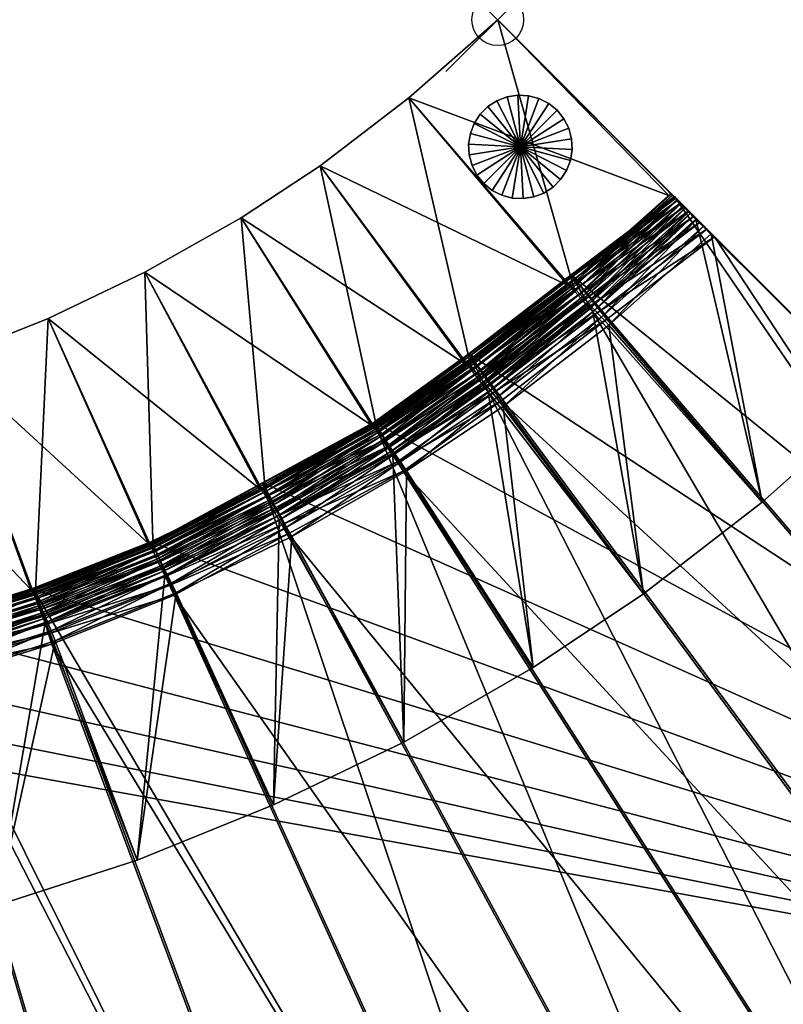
# Model space of a CAD drawing. Header units: inches. Extents: x 0 to 40.9, y -28 to 8.2.
# Tile 3 of 4: x 11.9 to 26.6, y -10.8 to 8.2. Entities that reach past the tile are written whole.
import ezdxf

# ---------------------------------------------------------------- set-up
doc = ezdxf.new("R2010")
doc.units = ezdxf.units.IN
doc.header["$MEASUREMENT"] = 0
doc.header["$PDMODE"] = 35
doc.header["$PDSIZE"] = 1
for name, color, linetype in [('A-FURN-3-NODE', 7, 'Continuous'), ('A-FURN-3-ST', 151, 'Continuous'), ('A-FURN-3-ST-BK', 151, 'Continuous'), ('A-FURN-3-ST-LG', 252, 'Continuous')]:
    doc.layers.add(name, color=color, linetype=linetype)

msp = doc.modelspace()

# ---------------------------------------------------------------- linework, layer by layer
at = {"layer": 'A-FURN-3-NODE'}
msp.add_point((21.084, 8.213, 0), dxfattribs=at)

# ---------------------------------------------------------------- meshes
at = {"layer": 'A-FURN-3-ST'}
mesh = msp.add_polyface(dxfattribs=at)
corners = [(24.492, 4.804, 1.5), (40.878, -11.59, 1.5), (37.688, -14.462, 1.5), (22.502, 3.294, 1.5), (34.412, -17.017, 1.5), (20.524, 1.768, 1.5), (31.245, -19.162, 1.5), (18.699, 0.452, 1.5), (27.671, -21.232, 1.5), (24.492, 4.804, 12.132), (40.878, -11.59, 12.132), (16.545, -0.72, 12.132), (14.419, -1.874, 12.132), (40.878, -11.59, 12.132), (40.847, -11.559, 13.928), (40.87, -11.582, 13.741), (40.878, -11.59, 13.532), (40.753, -11.465, 14.236), (40.808, -11.52, 14.093), (40.598, -11.31, 14.456), (40.683, -11.395, 14.357), (40.38, -11.092, 14.588), (40.497, -11.209, 14.533), (40.1, -10.812, 14.632), (40.248, -10.96, 14.621), (24.873, 4.423, 14.533), (24.492, 4.804, 12.132), (40.878, -11.59, 12.132), (37.688, -14.462, 13.532), (36.938, -13.657, 14.632), (25.27, 4.026, 14.632), (19.26, -0.495, 14.632), (30.618, -18.257, 14.632), (33.722, -16.159, 14.632), (21.15, 0.863, 14.632), (37.68, -14.454, 13.741), (37.658, -14.43, 13.928), (37.62, -14.39, 14.093), (37.568, -14.333, 14.236), (37.5, -14.261, 14.357), (37.081, -13.81, 14.621), (37.208, -13.947, 14.588), (37.321, -14.067, 14.533), (37.418, -14.172, 14.456)]
mesh.append_faces([[corners[k] for k in face] for face in [(26, 16, 27)]], dxfattribs={"vtx0": -1})
mesh.append_faces([[corners[k] for k in face] for face in [(19, 17, 14), (23, 21, 19), (25, 23, 19), (26, 19, 14), (26, 14, 16)]], dxfattribs={"vtx0": -1, "vtx1": -1, "vtx2": -1})
mesh.append_faces([[corners[k] for k in face] for face in [(3, 2, 4), (5, 4, 6), (7, 6, 8), (31, 32, 33), (34, 33, 29)]], dxfattribs={"vtx0": -1, "vtx2": -1})
mesh.append_faces([[corners[k] for k in face] for face in [(7, 5, 6), (11, 12, 13), (34, 31, 33)]], dxfattribs={"vtx1": -1, "vtx2": -1})
mesh.append_faces([[corners[k] for k in face] for face in [(0, 1, 2), (9, 10, 1), (2, 1, 10), (14, 15, 16), (17, 18, 14), (19, 20, 17), (21, 22, 19), (23, 24, 21), (27, 16, 28), (29, 23, 30), (16, 15, 35), (15, 14, 36), (14, 18, 37), (38, 37, 18), (18, 17, 38), (39, 38, 17), (17, 20, 39), (24, 23, 29), (29, 40, 24), (21, 24, 40), (40, 41, 21), (22, 21, 41), (41, 42, 22), (19, 22, 42), (42, 43, 19), (20, 19, 43), (43, 39, 20)]], dxfattribs={"vtx2": -1})
mesh = msp.add_polyface(dxfattribs=at)
corners = [(22.502, 3.294, 1.5), (24.492, 4.804, 1.5), (37.688, -14.462, 1.5), (20.524, 1.768, 1.5), (34.412, -17.017, 1.5), (40.878, -11.59, 1.5), (24.492, 4.804, 12.132), (22.502, 3.294, 12.132), (18.699, 0.452, 12.132), (16.545, -0.72, 12.132), (40.878, -11.59, 12.132), (20.524, 1.768, 12.132), (22.502, 3.294, 12.132), (24.492, 4.804, 12.132), (22.502, 3.294, 12.132), (24.492, 4.804, 12.132), (40.878, -11.59, 12.132), (20.524, 1.768, 12.132), (18.699, 0.452, 12.132), (16.545, -0.72, 12.132), (14.419, -1.874, 12.132), (25.122, 4.174, 14.621), (25.27, 4.026, 14.632), (40.1, -10.812, 14.632), (24.873, 4.423, 14.533), (24.99, 4.306, 14.588), (24.686, 4.61, 14.357), (24.772, 4.524, 14.456), (24.562, 4.734, 14.093), (24.616, 4.68, 14.236), (24.5, 4.796, 13.741), (24.523, 4.773, 13.928), (24.492, 4.804, 13.532), (40.598, -11.31, 14.456), (23.192, 2.437, 14.632), (21.15, 0.863, 14.632), (36.938, -13.657, 14.632), (22.502, 3.294, 13.532), (22.509, 3.285, 13.741), (22.53, 3.259, 13.928), (22.565, 3.217, 14.093), (22.613, 3.157, 14.236), (23.061, 2.599, 14.621), (22.944, 2.745, 14.588), (22.84, 2.874, 14.533), (22.751, 2.985, 14.456), (22.675, 3.079, 14.357)]
mesh.append_faces([[corners[k] for k in face] for face in [(34, 36, 22)]], dxfattribs={"vtx0": -1, "vtx1": -1})
mesh.append_faces([[corners[k] for k in face] for face in [(24, 21, 23), (28, 26, 24), (15, 30, 28), (15, 28, 24), (15, 24, 33)]], dxfattribs={"vtx0": -1, "vtx1": -1, "vtx2": -1})
mesh.append_faces([[corners[k] for k in face] for face in [(13, 12, 10)]], dxfattribs={"vtx1": -1})
mesh.append_faces([[corners[k] for k in face] for face in [(0, 1, 2), (3, 0, 4), (8, 9, 10), (11, 8, 10), (12, 11, 10), (17, 14, 16), (18, 17, 16), (19, 18, 16), (20, 19, 16), (34, 35, 36)]], dxfattribs={"vtx1": -1, "vtx2": -1})
mesh.append_faces([[corners[k] for k in face] for face in [(5, 1, 6), (7, 6, 1), (14, 15, 16), (21, 22, 23), (24, 25, 21), (26, 27, 24), (28, 29, 26), (30, 31, 28), (15, 32, 30), (32, 15, 14), (30, 32, 37), (31, 30, 38), (28, 31, 39), (29, 28, 40), (26, 29, 41), (42, 34, 22), (22, 21, 42), (43, 42, 21), (21, 25, 43), (44, 43, 25), (25, 24, 44), (45, 44, 24), (24, 27, 45), (46, 45, 27), (27, 26, 46)]], dxfattribs={"vtx2": -1})
mesh = msp.add_polyface(dxfattribs=at)
corners = [(24.492, 4.804, 1.5), (22.502, 3.294, 1.5), (22.502, 3.294, 12.132), (20.524, 1.768, 12.132), (20.524, 1.768, 1.5), (18.699, 0.452, 12.132), (18.699, 0.452, 1.5), (22.502, 3.294, 12.132), (22.502, 3.294, 13.532), (24.492, 4.804, 13.532), (20.524, 1.768, 12.132), (20.524, 1.768, 13.532), (18.699, 0.452, 12.132), (18.699, 0.452, 13.532), (22.509, 3.285, 13.741), (24.5, 4.796, 13.741), (22.53, 3.259, 13.928), (24.523, 4.773, 13.928), (22.565, 3.217, 14.093), (24.562, 4.734, 14.093), (22.613, 3.157, 14.236), (24.616, 4.68, 14.236), (22.675, 3.079, 14.357), (24.686, 4.61, 14.357), (20.53, 1.759, 13.741), (20.549, 1.731, 13.928), (20.58, 1.686, 14.093), (20.624, 1.623, 14.236), (20.68, 1.541, 14.357), (18.705, 0.442, 13.741), (18.722, 0.414, 13.928), (18.75, 0.366, 14.093), (18.789, 0.3, 14.236), (20.831, 1.325, 14.533), (20.749, 1.442, 14.456), (18.901, 0.111, 14.456), (18.839, 0.215, 14.357), (21.031, 1.035, 14.621), (21.15, 0.863, 14.632), (23.192, 2.437, 14.632), (23.061, 2.599, 14.621), (20.925, 1.189, 14.588), (22.944, 2.745, 14.588), (22.84, 2.874, 14.533), (22.751, 2.985, 14.456)]
mesh.append_faces([[corners[k] for k in face] for face in [(0, 1, 2), (3, 2, 1), (1, 4, 3), (5, 3, 4), (4, 6, 5), (7, 8, 9), (10, 11, 8), (8, 7, 10), (12, 13, 11), (11, 10, 12), (8, 14, 15), (14, 16, 17), (16, 18, 19), (18, 20, 21), (20, 22, 23), (14, 8, 11), (11, 24, 14), (16, 14, 24), (24, 25, 16), (18, 16, 25), (25, 26, 18), (20, 18, 26), (26, 27, 20), (22, 20, 27), (27, 28, 22), (24, 11, 13), (25, 24, 29), (26, 25, 30), (27, 26, 31), (28, 27, 32), (33, 34, 35), (34, 28, 36), (37, 38, 39), (39, 40, 37), (41, 37, 40), (40, 42, 41), (33, 41, 42), (42, 43, 33), (34, 33, 43), (43, 44, 34), (28, 34, 44), (44, 22, 28)]], dxfattribs={"vtx2": -1})
mesh = msp.add_polyface(dxfattribs=at)
corners = [(16.545, -0.72, 1.5), (18.699, 0.452, 1.5), (27.671, -21.232, 1.5), (14.419, -1.874, 1.5), (24.032, -23.011, 1.5), (16.545, -0.72, 12.132), (18.699, 0.452, 12.132), (7.422, -4.05, 12.132), (4.973, -4.43, 12.132), (40.878, -11.59, 12.132), (9.798, -3.498, 12.132), (12.133, -2.788, 12.132), (14.419, -1.874, 12.132), (12.133, -2.788, 12.132), (14.419, -1.874, 12.132), (40.878, -11.59, 12.132), (9.798, -3.498, 12.132), (7.422, -4.05, 12.132), (4.973, -4.43, 12.132), (18.699, 0.452, 13.532), (18.699, 0.452, 12.132), (16.545, -0.72, 12.132), (17.037, -1.704, 14.632), (14.84, -2.89, 14.632), (27.111, -20.285, 14.632), (19.26, -0.495, 14.632), (30.618, -18.257, 14.632), (18.705, 0.442, 13.741), (20.53, 1.759, 13.741), (18.722, 0.414, 13.928), (20.549, 1.731, 13.928), (18.75, 0.366, 14.093), (20.58, 1.686, 14.093), (18.789, 0.3, 14.236), (20.624, 1.623, 14.236), (18.839, 0.215, 14.357), (20.68, 1.541, 14.357), (16.545, -0.72, 13.532), (16.55, -0.73, 13.741), (16.565, -0.759, 13.928), (16.59, -0.808, 14.093), (16.624, -0.877, 14.236), (16.944, -1.517, 14.621), (19.153, -0.315, 14.621), (16.86, -1.35, 14.588), (19.058, -0.154, 14.588), (16.787, -1.202, 14.533), (18.974, -0.012, 14.533), (16.723, -1.074, 14.456), (18.901, 0.111, 14.456), (16.668, -0.966, 14.357), (21.15, 0.863, 14.632), (21.031, 1.035, 14.621), (20.925, 1.189, 14.588), (20.831, 1.325, 14.533), (20.749, 1.442, 14.456)]
mesh.append_faces([[corners[k] for k in face] for face in [(0, 1, 2), (3, 0, 4), (7, 8, 9), (10, 7, 9), (11, 10, 9), (12, 11, 9), (13, 14, 15), (16, 13, 15), (17, 16, 15), (18, 17, 15), (22, 23, 24), (25, 22, 26)]], dxfattribs={"vtx1": -1, "vtx2": -1})
mesh.append_faces([[corners[k] for k in face] for face in [(5, 6, 1), (19, 20, 21), (19, 27, 28), (27, 29, 30), (29, 31, 32), (31, 33, 34), (33, 35, 36), (27, 19, 37), (29, 27, 38), (31, 29, 39), (33, 31, 40), (35, 33, 41), (42, 22, 25), (25, 43, 42), (44, 42, 43), (43, 45, 44), (46, 44, 45), (45, 47, 46), (48, 46, 47), (47, 49, 48), (49, 35, 50), (43, 25, 51), (51, 52, 43), (45, 43, 52), (52, 53, 45), (47, 45, 53), (53, 54, 47), (49, 47, 54), (35, 49, 55)]], dxfattribs={"vtx2": -1})
mesh = msp.add_polyface(dxfattribs=at)
corners = [(18.699, 0.452, 1.5), (16.545, -0.72, 1.5), (16.545, -0.72, 12.132), (14.419, -1.874, 12.132), (14.419, -1.874, 1.5), (16.545, -0.72, 12.132), (16.545, -0.72, 13.532), (18.699, 0.452, 13.532), (14.419, -1.874, 12.132), (14.419, -1.874, 13.532), (16.55, -0.73, 13.741), (18.705, 0.442, 13.741), (16.565, -0.759, 13.928), (18.722, 0.414, 13.928), (16.59, -0.808, 14.093), (18.75, 0.366, 14.093), (16.624, -0.877, 14.236), (18.789, 0.3, 14.236), (16.668, -0.966, 14.357), (18.839, 0.215, 14.357), (14.423, -1.884, 13.741), (14.436, -1.915, 13.928), (14.457, -1.966, 14.093), (14.487, -2.037, 14.236), (14.524, -2.128, 14.357), (12.133, -2.788, 13.532), (12.136, -2.799, 13.741), (12.147, -2.83, 13.928), (12.164, -2.882, 14.093), (12.188, -2.955, 14.236), (14.84, -2.89, 14.632), (14.76, -2.697, 14.621), (12.414, -3.634, 14.621), (14.689, -2.525, 14.588), (12.355, -3.456, 14.588), (14.625, -2.372, 14.533), (12.303, -3.3, 14.533), (14.571, -2.24, 14.456), (12.258, -3.164, 14.456), (12.22, -3.049, 14.357), (17.037, -1.704, 14.632), (16.944, -1.517, 14.621), (16.86, -1.35, 14.588), (16.787, -1.202, 14.533), (16.723, -1.074, 14.456), (18.901, 0.111, 14.456)]
mesh.append_faces([[corners[k] for k in face] for face in [(0, 1, 2), (3, 2, 1), (1, 4, 3), (5, 6, 7), (8, 9, 6), (6, 5, 8), (6, 10, 11), (10, 12, 13), (12, 14, 15), (14, 16, 17), (16, 18, 19), (10, 6, 9), (9, 20, 10), (12, 10, 20), (20, 21, 12), (14, 12, 21), (21, 22, 14), (16, 14, 22), (22, 23, 16), (18, 16, 23), (23, 24, 18), (20, 9, 25), (21, 20, 26), (22, 21, 27), (23, 22, 28), (24, 23, 29), (30, 31, 32), (31, 33, 34), (33, 35, 36), (35, 37, 38), (37, 24, 39), (31, 30, 40), (40, 41, 31), (33, 31, 41), (41, 42, 33), (35, 33, 42), (42, 43, 35), (37, 35, 43), (43, 44, 37), (24, 37, 44), (44, 18, 24), (18, 44, 45)]], dxfattribs={"vtx2": -1})
mesh = msp.add_polyface(dxfattribs=at)
corners = [(16.545, -0.72, 1.5), (27.671, -21.232, 1.5), (24.032, -23.011, 1.5), (12.133, -2.788, 1.5), (20.244, -24.56, 1.5), (27.671, -21.232, 12.132), (24.032, -23.011, 12.132), (20.244, -24.56, 12.132), (24.032, -23.011, 12.132), (27.671, -21.232, 12.132), (12.347, -26.766, 12.132), (40.878, -11.59, 12.132), (2.519, -4.659, 12.132), (12.347, -26.766, 12.132), (2.519, -4.659, 12.132), (40.878, -11.59, 12.132), (27.671, -21.232, 12.132), (24.032, -23.011, 12.132), (20.244, -24.56, 12.132), (27.671, -21.232, 13.532), (24.032, -23.011, 13.532), (12.481, -3.832, 14.632), (19.823, -23.544, 14.632), (23.54, -22.027, 14.632), (14.84, -2.89, 14.632), (27.111, -20.285, 14.632), (17.037, -1.704, 14.632), (30.618, -18.257, 14.632), (24.027, -23.001, 13.741), (27.666, -21.222, 13.741), (24.013, -22.971, 13.928), (27.649, -21.194, 13.928), (23.988, -22.922, 14.093), (27.621, -21.146, 14.093), (23.954, -22.853, 14.236), (27.582, -21.08, 14.236), (23.909, -22.765, 14.357), (27.531, -20.995, 14.357), (20.139, -24.306, 14.357), (27.217, -20.465, 14.621), (23.634, -22.214, 14.621), (27.313, -20.626, 14.588), (23.718, -22.381, 14.588), (27.397, -20.768, 14.533), (23.791, -22.528, 14.533), (27.469, -20.891, 14.456), (23.855, -22.656, 14.456), (19.903, -23.737, 14.621), (19.975, -23.91, 14.588), (20.038, -24.062, 14.533), (20.093, -24.194, 14.456)]
mesh.append_faces([[corners[k] for k in face] for face in [(10, 9, 11), (12, 10, 11), (13, 14, 15), (16, 13, 15)]], dxfattribs={"vtx0": -1, "vtx1": -1, "vtx2": -1})
mesh.append_faces([[corners[k] for k in face] for face in [(0, 1, 2), (3, 2, 4), (21, 22, 23), (24, 23, 25), (26, 25, 27)]], dxfattribs={"vtx0": -1, "vtx2": -1})
mesh.append_faces([[corners[k] for k in face] for face in [(5, 6, 2), (2, 1, 5), (7, 8, 9), (16, 17, 18), (16, 19, 20), (20, 17, 16), (28, 20, 19), (19, 29, 28), (30, 28, 29), (29, 31, 30), (32, 30, 31), (31, 33, 32), (34, 32, 33), (33, 35, 34), (36, 34, 35), (35, 37, 36), (34, 36, 38), (39, 25, 23), (23, 40, 39), (41, 39, 40), (40, 42, 41), (43, 41, 42), (42, 44, 43), (45, 43, 44), (44, 46, 45), (37, 45, 46), (46, 36, 37), (40, 23, 22), (22, 47, 40), (42, 40, 47), (44, 42, 48), (46, 44, 49), (36, 46, 50)]], dxfattribs={"vtx2": -1})
mesh = msp.add_polyface(dxfattribs=at)
corners = [(12.133, -2.788, 1.5), (14.419, -1.874, 1.5), (24.032, -23.011, 1.5), (9.798, -3.498, 1.5), (20.244, -24.56, 1.5), (16.336, -25.796, 1.5), (7.422, -4.05, 1.5), (12.347, -26.766, 1.5), (4.973, -4.43, 1.5), (2.519, -4.659, 1.5), (8.277, -27.475, 1.5), (-0.006, -4.741, 1.5), (4.159, -27.882, 1.5), (-0.006, -28, 12.132), (-0.006, -4.741, 12.132), (2.519, -4.659, 12.132), (-0.006, -4.741, 12.132), (12.347, -26.766, 12.132), (4.973, -4.43, 12.132), (40.878, -11.59, 12.132), (2.519, -4.659, 12.132), (4.973, -4.43, 12.132), (40.878, -11.59, 12.132), (12.347, -26.766, 12.132), (-0.006, -4.741, 12.132), (-0.006, -5.446, 14.588), (-0.006, -5.281, 14.533), (-0.006, -5.138, 14.456), (-0.006, -5.842, 14.632), (-0.006, -5.633, 14.621), (-0.006, -27.461, 14.533), (-0.006, -28, 12.132), (-0.006, -4.785, 13.928), (-0.006, -4.741, 13.532), (2.558, -5.758, 14.632), (4.041, -26.789, 14.632), (5.092, -5.524, 14.632), (8.081, -26.392, 14.632), (7.618, -5.132, 14.632), (12.074, -25.7, 14.632), (15.989, -24.752, 14.632), (10.071, -4.564, 14.632), (19.823, -23.544, 14.632), (12.481, -3.832, 14.632), (14.84, -2.89, 14.632), (23.54, -22.027, 14.632), (2.551, -5.55, 14.621), (2.544, -5.363, 14.588), (2.538, -5.198, 14.533), (2.533, -5.055, 14.456), (5.069, -5.316, 14.621), (5.049, -5.13, 14.588)]
mesh.append_faces([[corners[k] for k in face] for face in [(31, 33, 24)]], dxfattribs={"vtx0": -1})
mesh.append_faces([[corners[k] for k in face] for face in [(28, 25, 27), (30, 28, 27), (31, 27, 32), (31, 32, 33)]], dxfattribs={"vtx0": -1, "vtx1": -1, "vtx2": -1})
mesh.append_faces([[corners[k] for k in face] for face in [(3, 4, 5), (6, 5, 7), (23, 24, 20), (38, 39, 40), (41, 40, 42)]], dxfattribs={"vtx0": -1, "vtx2": -1})
mesh.append_faces([[corners[k] for k in face] for face in [(0, 1, 2), (3, 0, 4), (6, 3, 5), (8, 6, 7), (9, 8, 10), (11, 9, 12), (15, 16, 17), (18, 15, 19), (20, 21, 22), (34, 28, 35), (36, 34, 37), (38, 36, 39), (41, 38, 40), (43, 41, 42), (44, 43, 45)]], dxfattribs={"vtx1": -1, "vtx2": -1})
mesh.append_faces([[corners[k] for k in face] for face in [(13, 14, 11), (25, 26, 27), (28, 29, 25), (29, 28, 34), (34, 46, 29), (25, 29, 46), (46, 47, 25), (26, 25, 47), (47, 48, 26), (27, 26, 48), (48, 49, 27), (46, 34, 36), (36, 50, 46), (47, 46, 50), (50, 51, 47), (48, 47, 51), (50, 36, 38)]], dxfattribs={"vtx2": -1})
mesh = msp.add_polyface(dxfattribs=at)
corners = [(9.798, -3.498, 12.132), (12.133, -2.788, 12.132), (12.133, -2.788, 1.5), (9.798, -3.498, 1.5), (14.419, -1.874, 12.132), (14.419, -1.874, 1.5), (9.798, -3.498, 12.132), (9.798, -3.498, 13.532), (12.133, -2.788, 13.532), (12.133, -2.788, 12.132), (14.419, -1.874, 13.532), (14.419, -1.874, 12.132), (12.136, -2.799, 13.741), (9.801, -3.509, 13.741), (12.147, -2.83, 13.928), (9.809, -3.541, 13.928), (12.164, -2.882, 14.093), (9.823, -3.594, 14.093), (12.188, -2.955, 14.236), (9.842, -3.669, 14.236), (12.22, -3.049, 14.357), (9.867, -3.765, 14.357), (14.423, -1.884, 13.741), (14.436, -1.915, 13.928), (14.457, -1.966, 14.093), (14.487, -2.037, 14.236), (14.524, -2.128, 14.357), (10.071, -4.564, 14.632), (10.019, -4.361, 14.621), (7.581, -4.927, 14.621), (9.973, -4.18, 14.588), (7.548, -4.743, 14.588), (9.932, -4.02, 14.533), (7.518, -4.58, 14.533), (12.481, -3.832, 14.632), (12.414, -3.634, 14.621), (12.355, -3.456, 14.588), (12.303, -3.3, 14.533), (9.897, -3.882, 14.456), (12.258, -3.164, 14.456), (14.84, -2.89, 14.632), (14.76, -2.697, 14.621), (14.689, -2.525, 14.588), (14.625, -2.372, 14.533), (14.571, -2.24, 14.456)]
mesh.append_faces([[corners[k] for k in face] for face in [(0, 1, 2), (2, 3, 0), (1, 4, 5), (5, 2, 1), (6, 7, 8), (8, 9, 6), (9, 8, 10), (10, 11, 9), (12, 8, 7), (7, 13, 12), (14, 12, 13), (13, 15, 14), (16, 14, 15), (15, 17, 16), (18, 16, 17), (17, 19, 18), (20, 18, 19), (19, 21, 20), (8, 12, 22), (12, 14, 23), (14, 16, 24), (16, 18, 25), (18, 20, 26), (27, 28, 29), (28, 30, 31), (30, 32, 33), (28, 27, 34), (34, 35, 28), (30, 28, 35), (35, 36, 30), (32, 30, 36), (36, 37, 32), (38, 32, 37), (37, 39, 38), (21, 38, 39), (39, 20, 21), (35, 34, 40), (36, 35, 41), (37, 36, 42), (39, 37, 43), (20, 39, 44)]], dxfattribs={"vtx2": -1})
mesh = msp.add_polyface(dxfattribs=at)
corners = [(4.973, -4.43, 1.5), (12.347, -26.766, 1.5), (8.277, -27.475, 1.5), (2.519, -4.659, 1.5), (4.159, -27.882, 1.5), (-0.006, -28, 1.5), (-0.006, -4.741, 1.5), (-0.006, -28, 12.132), (16.336, -25.796, 1.5), (16.336, -25.796, 12.132), (12.347, -26.766, 12.132), (16.336, -25.796, 12.132), (20.244, -24.56, 12.132), (-0.006, -4.741, 12.132), (-0.006, -28, 12.132), (4.159, -27.882, 12.132), (4.159, -27.882, 12.132), (-0.006, -28, 12.132), (-0.006, -4.741, 12.132), (12.347, -26.766, 12.132), (20.244, -24.56, 12.132), (16.336, -25.796, 12.132), (-0.006, -27.109, 14.621), (-0.006, -26.9, 14.632), (-0.006, -5.842, 14.632), (-0.006, -27.461, 14.533), (-0.006, -5.138, 14.456), (16.336, -25.796, 13.532), (12.347, -26.766, 13.532), (4.041, -26.789, 14.632), (2.558, -5.758, 14.632), (8.081, -26.392, 14.632), (5.092, -5.524, 14.632), (12.074, -25.7, 14.632), (16.333, -25.785, 13.741), (12.344, -26.755, 13.741), (16.322, -25.754, 13.928), (12.336, -26.723, 13.928), (16.305, -25.702, 14.093), (12.322, -26.67, 14.093), (12.303, -26.596, 14.236), (16.281, -25.629, 14.236), (12.278, -26.5, 14.357), (16.249, -25.535, 14.357), (15.989, -24.752, 14.632), (16.055, -24.951, 14.621), (19.903, -23.737, 14.621), (16.114, -25.128, 14.588), (19.975, -23.91, 14.588), (12.126, -25.903, 14.621), (12.172, -26.084, 14.588), (16.166, -25.284, 14.533), (12.213, -26.244, 14.533), (16.211, -25.42, 14.456), (12.248, -26.382, 14.456), (8.118, -26.598, 14.621), (8.151, -26.782, 14.588)]
mesh.append_faces([[corners[k] for k in face] for face in [(13, 15, 10), (19, 16, 18), (25, 22, 24), (17, 25, 26)]], dxfattribs={"vtx0": -1, "vtx1": -1, "vtx2": -1})
mesh.append_faces([[corners[k] for k in face] for face in [(0, 1, 2), (3, 2, 4), (30, 29, 31), (32, 31, 33)]], dxfattribs={"vtx0": -1, "vtx2": -1})
mesh.append_faces([[corners[k] for k in face] for face in [(5, 6, 4)]], dxfattribs={"vtx1": -1})
mesh.append_faces([[corners[k] for k in face] for face in [(6, 5, 7), (1, 8, 9), (10, 11, 12), (13, 14, 15), (16, 17, 18), (20, 21, 19), (22, 23, 24), (21, 27, 28), (24, 23, 29), (27, 34, 35), (34, 36, 37), (36, 38, 39), (40, 39, 38), (38, 41, 40), (42, 40, 41), (41, 43, 42), (44, 45, 46), (45, 47, 48), (45, 44, 33), (33, 49, 45), (47, 45, 49), (49, 50, 47), (51, 47, 50), (50, 52, 51), (53, 51, 52), (52, 54, 53), (43, 53, 54), (54, 42, 43), (49, 33, 31), (31, 55, 49), (50, 49, 55), (52, 50, 56)]], dxfattribs={"vtx2": -1})
at = {"layer": 'A-FURN-3-ST-BK'}
mesh = msp.add_polyface(dxfattribs=at)
corners = [(14.273, 3.341, 28.5), (12.412, 2.45, 28.5), (14.434, -2.037, 28.478), (14.273, 3.341, 1.5), (12.412, 2.45, 1.5), (16.501, -0.844, 1.5), (16.608, -0.986, 28.478), (18.769, 0.247, 28.478), (16.133, 4.388, 28.5), (16.133, 4.388, 1.5), (18.652, 0.382, 1.5), (18.946, -0.02, 28.307), (20.778, 1.194, 28.307), (20.687, 1.313, 28.412), (18.863, 0.105, 28.412), (20.583, 1.448, 28.478), (17.658, 5.392, 28.5), (17.658, 5.392, 1.5), (20.457, 1.574, 1.5), (20.501, 1.611, 13.727), (18.698, 0.416, 13.727), (22.864, 2.638, 28.169), (20.851, 1.098, 28.169), (20.902, 1.033, 28.006), (22.784, 2.728, 28.307), (22.685, 2.84, 28.412), (22.571, 2.968, 28.478), (19.371, 6.706, 28.5), (19.371, 6.706, 1.5), (22.436, 3.084, 1.5), (22.477, 3.124, 13.727), (21.084, 8.213, 28.5), (21.084, 8.213, 1.5), (24.386, 4.82, 1.5), (20.749, 1.303, 14.651), (20.838, 1.191, 14.728), (19.005, -0.027, 14.728), (20.673, 1.397, 14.552), (18.924, 0.09, 14.651), (20.507, 1.602, 13.936), (18.705, 0.407, 13.936), (20.528, 1.577, 14.123), (18.723, 0.379, 14.123), (20.563, 1.534, 14.288), (18.755, 0.334, 14.288), (20.611, 1.474, 14.431), (18.799, 0.271, 14.431), (18.855, 0.19, 14.552), (21.19, 0.754, 14.827), (21.059, 0.917, 14.816), (23.084, 2.472, 14.816), (20.942, 1.063, 14.783), (22.957, 2.609, 14.783), (22.844, 2.73, 14.728), (22.747, 2.834, 14.651), (22.664, 2.923, 14.552), (22.485, 3.116, 13.936), (22.507, 3.092, 14.123), (22.545, 3.052, 14.288), (22.597, 2.995, 14.431)]
mesh.append_faces([[corners[k] for k in face] for face in [(0, 1, 2), (1, 0, 3), (4, 3, 5), (6, 7, 8), (8, 0, 6), (0, 8, 9), (9, 3, 0), (3, 9, 10), (10, 5, 3), (11, 12, 13), (14, 13, 15), (7, 15, 16), (16, 8, 7), (8, 16, 17), (17, 9, 8), (9, 17, 18), (18, 10, 9), (18, 19, 20), (21, 22, 23), (24, 12, 22), (25, 13, 12), (13, 25, 26), (26, 15, 13), (15, 26, 27), (27, 16, 15), (16, 27, 28), (28, 17, 16), (17, 28, 29), (29, 18, 17), (29, 30, 19), (19, 18, 29), (31, 27, 26), (27, 31, 32), (32, 28, 27), (28, 32, 33), (33, 29, 28), (34, 35, 36), (37, 34, 38), (19, 39, 40), (39, 41, 42), (41, 43, 44), (43, 45, 46), (45, 37, 47), (48, 49, 50), (49, 51, 52), (51, 35, 53), (35, 34, 54), (55, 54, 34), (34, 37, 55), (39, 19, 30), (30, 56, 39), (41, 39, 56), (56, 57, 41), (43, 41, 57), (57, 58, 43), (45, 43, 58), (58, 59, 45), (37, 45, 59), (59, 55, 37)]], dxfattribs={"vtx2": -1})
mesh = msp.add_polyface(dxfattribs=at)
corners = [(20.902, 1.033, 28.006), (22.919, 2.576, 28.006), (22.864, 2.638, 28.169), (20.851, 1.098, 28.169), (22.784, 2.728, 28.307), (20.778, 1.194, 28.307), (22.685, 2.84, 28.412), (25.203, 4.082, 14.827), (28.403, 0.878, 14.827), (26.186, -1.093, 14.827), (23.226, 2.319, 14.827), (24.909, 4.365, 28.006), (24.852, 4.425, 28.169), (24.769, 4.511, 28.307), (24.665, 4.62, 28.412), (24.548, 4.743, 28.478), (22.571, 2.968, 28.478), (21.084, 8.213, 28.5), (24.386, 4.82, 1.5), (24.422, 4.858, 13.727), (22.477, 3.124, 13.727), (22.436, 3.084, 1.5), (21.084, 8.213, 1.5), (24.43, 4.85, 13.936), (24.454, 4.828, 14.123), (24.493, 4.789, 14.288), (24.548, 4.735, 14.431), (24.619, 4.665, 14.552), (24.704, 4.58, 14.651), (24.806, 4.479, 14.728), (24.923, 4.363, 14.783), (25.055, 4.23, 14.816), (23.084, 2.472, 14.816), (21.19, 0.754, 14.827), (22.957, 2.609, 14.783), (21.059, 0.917, 14.816), (22.844, 2.73, 14.728), (20.942, 1.063, 14.783), (22.747, 2.834, 14.651), (20.838, 1.191, 14.728), (22.664, 2.923, 14.552), (22.485, 3.116, 13.936), (22.507, 3.092, 14.123), (22.545, 3.052, 14.288), (22.597, 2.995, 14.431)]
mesh.append_faces([[corners[k] for k in face] for face in [(14, 17, 15)]], dxfattribs={"vtx0": -1})
mesh.append_faces([[corners[k] for k in face] for face in [(11, 31, 17)]], dxfattribs={"vtx0": -1, "vtx1": -1, "vtx2": -1})
mesh.append_faces([[corners[k] for k in face] for face in [(23, 22, 17), (11, 7, 31)]], dxfattribs={"vtx0": -1, "vtx2": -1})
mesh.append_faces([[corners[k] for k in face] for face in [(23, 19, 22), (24, 23, 17), (25, 24, 17), (26, 25, 17), (27, 26, 17), (28, 27, 17), (29, 28, 17), (30, 29, 17), (31, 30, 17), (12, 11, 17), (13, 12, 17), (14, 13, 17)]], dxfattribs={"vtx1": -1, "vtx2": -1})
mesh.append_faces([[corners[k] for k in face] for face in [(0, 1, 2), (3, 2, 4), (5, 4, 6), (7, 8, 9), (9, 10, 7), (9, 8, 11), (11, 1, 9), (1, 11, 12), (12, 2, 1), (2, 12, 13), (13, 4, 2), (4, 13, 14), (14, 6, 4), (6, 14, 15), (15, 16, 6), (16, 15, 17), (18, 19, 20), (20, 21, 18), (19, 18, 22), (11, 8, 7), (32, 10, 33), (34, 32, 35), (36, 34, 37), (38, 36, 39), (31, 7, 10), (10, 32, 31), (30, 31, 32), (32, 34, 30), (29, 30, 34), (34, 36, 29), (28, 29, 36), (36, 38, 28), (27, 28, 38), (38, 40, 27), (41, 20, 19), (19, 23, 41), (42, 41, 23), (23, 24, 42), (43, 42, 24), (24, 25, 43), (44, 43, 25), (25, 26, 44), (40, 44, 26), (26, 27, 40)]], dxfattribs={"vtx2": -1})
mesh = msp.add_polyface(dxfattribs=at)
corners = [(4.956, -4.636, 28.478), (7.406, -4.214, 28.478), (6.377, 0.556, 28.5), (9.806, -3.675, 28.478), (8.438, 1.042, 28.5), (8.438, 1.042, 1.5), (6.377, 0.556, 1.5), (9.731, -3.512, 1.5), (7.343, -4.047, 1.5), (9.785, -3.493, 13.727), (7.398, -4.032, 13.727), (9.96, -4.175, 28.006), (12.349, -3.424, 28.006), (12.319, -3.346, 28.169), (9.935, -4.096, 28.169), (12.275, -3.235, 28.307), (9.9, -3.981, 28.307), (12.221, -3.095, 28.412), (9.856, -3.838, 28.412), (12.159, -2.936, 28.478), (10.46, 1.674, 28.5), (10.46, 1.674, 1.5), (12.073, -2.779, 1.5), (12.126, -2.756, 13.727), (14.622, -2.435, 28.169), (14.571, -2.327, 28.307), (14.507, -2.191, 28.412), (14.434, -2.037, 28.478), (12.412, 2.45, 28.5), (12.412, 2.45, 1.5), (14.337, -1.887, 1.5), (14.273, 3.341, 1.5), (9.788, -3.504, 13.936), (7.401, -4.042, 13.936), (9.799, -3.535, 14.123), (7.409, -4.074, 14.123), (9.816, -3.587, 14.288), (7.423, -4.127, 14.288), (12.332, -3.254, 14.728), (12.395, -3.406, 14.783), (10.008, -4.161, 14.783), (12.277, -3.122, 14.651), (9.955, -4.004, 14.728), (9.91, -3.869, 14.651), (12.231, -3.01, 14.552), (9.872, -3.754, 14.552), (12.13, -2.766, 13.936), (12.142, -2.797, 14.123), (12.163, -2.847, 14.288), (9.841, -3.66, 14.431), (12.193, -2.919, 14.431), (14.629, -2.342, 14.728), (14.565, -2.214, 14.651), (14.511, -2.106, 14.552), (14.388, -1.86, 13.727), (14.393, -1.87, 13.936), (14.408, -1.899, 14.123), (14.432, -1.948, 14.288), (14.467, -2.017, 14.431)]
mesh.append_faces([[corners[k] for k in face] for face in [(0, 1, 2), (1, 3, 4), (4, 2, 1), (2, 4, 5), (5, 6, 2), (6, 5, 7), (7, 8, 6), (7, 9, 10), (11, 12, 13), (14, 13, 15), (16, 15, 17), (17, 18, 16), (18, 17, 19), (19, 3, 18), (3, 19, 20), (20, 4, 3), (4, 20, 21), (21, 5, 4), (5, 21, 22), (22, 7, 5), (22, 23, 9), (9, 7, 22), (24, 13, 12), (25, 15, 13), (26, 17, 15), (27, 19, 17), (19, 27, 28), (28, 20, 19), (20, 28, 29), (29, 21, 20), (21, 29, 30), (30, 22, 21), (23, 22, 30), (31, 29, 28), (9, 32, 33), (32, 34, 35), (34, 36, 37), (38, 39, 40), (41, 38, 42), (42, 43, 41), (44, 41, 43), (43, 45, 44), (32, 9, 23), (23, 46, 32), (34, 32, 46), (46, 47, 34), (36, 34, 47), (47, 48, 36), (49, 36, 48), (48, 50, 49), (45, 49, 50), (50, 44, 45), (39, 38, 51), (38, 41, 52), (41, 44, 53), (46, 23, 54), (47, 46, 55), (48, 47, 56), (50, 48, 57), (44, 50, 58)]], dxfattribs={"vtx2": -1})
mesh = msp.add_polyface(dxfattribs=at)
corners = [(14.88, -2.843, 14.827), (16.758, -6.935, 14.827), (14.128, -8.003, 14.827), (12.547, -3.772, 14.827), (14.658, -2.51, 28.006), (12.349, -3.424, 28.006), (14.622, -2.435, 28.169), (12.319, -3.346, 28.169), (14.571, -2.327, 28.307), (12.275, -3.235, 28.307), (14.507, -2.191, 28.412), (12.221, -3.095, 28.412), (14.434, -2.037, 28.478), (14.337, -1.887, 1.5), (14.388, -1.86, 13.727), (12.126, -2.756, 13.727), (17.11, -1.759, 14.827), (16.864, -1.443, 28.006), (16.824, -1.37, 28.169), (16.765, -1.266, 28.307), (16.691, -1.135, 28.412), (16.608, -0.986, 28.478), (14.273, 3.341, 28.5), (16.501, -0.844, 1.5), (12.412, 2.45, 1.5), (16.549, -0.813, 13.727), (18.652, 0.382, 1.5), (14.787, -2.657, 14.816), (12.467, -3.579, 14.816), (14.703, -2.489, 14.783), (12.395, -3.406, 14.783), (14.629, -2.342, 14.728), (14.565, -2.214, 14.651), (12.332, -3.254, 14.728), (14.511, -2.106, 14.552), (12.277, -3.122, 14.651), (14.393, -1.87, 13.936), (12.13, -2.766, 13.936), (14.408, -1.899, 14.123), (12.142, -2.797, 14.123), (14.432, -1.948, 14.288), (12.163, -2.847, 14.288), (14.467, -2.017, 14.431), (12.193, -2.919, 14.431), (12.231, -3.01, 14.552), (17.003, -1.58, 14.816), (16.908, -1.419, 14.783), (16.824, -1.277, 14.728), (16.751, -1.154, 14.651), (16.689, -1.05, 14.552), (16.555, -0.823, 13.936), (16.571, -0.851, 14.123), (16.599, -0.898, 14.288), (16.639, -0.965, 14.431), (18.698, 0.416, 13.727), (18.705, 0.407, 13.936), (18.723, 0.379, 14.123)]
mesh.append_faces([[corners[k] for k in face] for face in [(0, 1, 2), (2, 3, 0), (2, 1, 4), (4, 5, 2), (5, 4, 6), (7, 6, 8), (9, 8, 10), (11, 10, 12), (13, 14, 15), (1, 0, 16), (17, 4, 1), (4, 17, 18), (18, 6, 4), (6, 18, 19), (19, 8, 6), (8, 19, 20), (20, 10, 8), (10, 20, 21), (21, 12, 10), (12, 21, 22), (23, 13, 24), (23, 25, 14), (14, 13, 23), (25, 23, 26), (27, 0, 3), (3, 28, 27), (29, 27, 28), (28, 30, 29), (31, 29, 30), (32, 31, 33), (34, 32, 35), (14, 36, 37), (36, 38, 39), (38, 40, 41), (40, 42, 43), (42, 34, 44), (45, 16, 0), (0, 27, 45), (46, 45, 27), (27, 29, 46), (47, 46, 29), (29, 31, 47), (48, 47, 31), (31, 32, 48), (49, 48, 32), (32, 34, 49), (36, 14, 25), (25, 50, 36), (38, 36, 50), (50, 51, 38), (40, 38, 51), (51, 52, 40), (42, 40, 52), (52, 53, 42), (34, 42, 53), (53, 49, 34), (50, 25, 54), (51, 50, 55), (52, 51, 56)]], dxfattribs={"vtx2": -1})
mesh = msp.add_polyface(dxfattribs=at)
corners = [(17.11, -1.759, 14.827), (19.274, -5.722, 14.827), (16.758, -6.935, 14.827), (16.864, -1.443, 28.006), (19.325, -0.488, 14.827), (21.767, -4.282, 14.827), (19.058, -0.19, 28.006), (19.012, -0.121, 28.169), (16.824, -1.37, 28.169), (18.946, -0.02, 28.307), (16.765, -1.266, 28.307), (18.863, 0.105, 28.412), (16.691, -1.135, 28.412), (18.769, 0.247, 28.478), (16.608, -0.986, 28.478), (18.652, 0.382, 1.5), (18.698, 0.416, 13.727), (16.549, -0.813, 13.727), (21.19, 0.754, 14.827), (23.897, -2.863, 14.827), (20.902, 1.033, 28.006), (20.851, 1.098, 28.169), (20.778, 1.194, 28.307), (20.687, 1.313, 28.412), (20.583, 1.448, 28.478), (20.457, 1.574, 1.5), (23.226, 2.319, 14.827), (26.186, -1.093, 14.827), (22.919, 2.576, 28.006), (19.206, -0.316, 14.816), (17.003, -1.58, 14.816), (19.099, -0.163, 14.783), (16.908, -1.419, 14.783), (19.005, -0.027, 14.728), (16.824, -1.277, 14.728), (18.924, 0.09, 14.651), (16.751, -1.154, 14.651), (18.855, 0.19, 14.552), (16.689, -1.05, 14.552), (18.705, 0.407, 13.936), (16.555, -0.823, 13.936), (18.723, 0.379, 14.123), (16.571, -0.851, 14.123), (18.755, 0.334, 14.288), (16.599, -0.898, 14.288), (16.639, -0.965, 14.431), (18.799, 0.271, 14.431), (21.059, 0.917, 14.816), (20.942, 1.063, 14.783), (20.838, 1.191, 14.728), (20.749, 1.303, 14.651), (20.673, 1.397, 14.552), (20.501, 1.611, 13.727), (20.507, 1.602, 13.936), (20.528, 1.577, 14.123), (20.563, 1.534, 14.288), (20.611, 1.474, 14.431)]
mesh.append_faces([[corners[k] for k in face] for face in [(0, 1, 2), (2, 1, 3), (4, 5, 1), (1, 0, 4), (1, 5, 6), (6, 3, 1), (3, 6, 7), (7, 8, 3), (8, 7, 9), (9, 10, 8), (10, 9, 11), (11, 12, 10), (12, 11, 13), (13, 14, 12), (15, 16, 17), (18, 19, 5), (5, 4, 18), (5, 19, 20), (20, 6, 5), (6, 20, 21), (21, 7, 6), (7, 21, 22), (22, 9, 7), (23, 11, 9), (24, 13, 11), (16, 15, 25), (26, 27, 19), (19, 18, 26), (19, 27, 28), (28, 20, 19), (29, 4, 0), (0, 30, 29), (31, 29, 30), (30, 32, 31), (33, 31, 32), (32, 34, 33), (35, 33, 34), (34, 36, 35), (37, 35, 36), (36, 38, 37), (16, 39, 40), (39, 41, 42), (41, 43, 44), (45, 44, 43), (43, 46, 45), (38, 45, 46), (46, 37, 38), (47, 18, 4), (4, 29, 47), (48, 47, 29), (29, 31, 48), (49, 48, 31), (31, 33, 49), (33, 35, 50), (35, 37, 51), (39, 16, 52), (41, 39, 53), (43, 41, 54), (46, 43, 55), (37, 46, 56)]], dxfattribs={"vtx2": -1})
mesh = msp.add_polyface(dxfattribs=at)
corners = [(7.671, -5.097, 14.827), (8.636, -9.556, 14.827), (5.805, -10.049, 14.827), (5.158, -5.536, 14.827), (7.524, -4.724, 28.006), (5.038, -5.154, 28.006), (7.506, -4.643, 28.169), (5.025, -5.072, 28.169), (7.478, -4.526, 28.307), (5.006, -4.953, 28.307), (7.445, -4.38, 28.412), (4.983, -4.805, 28.412), (7.406, -4.214, 28.478), (7.343, -4.047, 1.5), (7.398, -4.032, 13.727), (4.961, -4.454, 13.727), (10.133, -4.536, 14.827), (11.409, -8.877, 14.827), (9.96, -4.175, 28.006), (9.935, -4.096, 28.169), (9.9, -3.981, 28.307), (9.856, -3.838, 28.412), (9.806, -3.675, 28.478), (9.731, -3.512, 1.5), (12.547, -3.772, 14.827), (14.128, -8.003, 14.827), (12.349, -3.424, 28.006), (12.319, -3.346, 28.169), (12.275, -3.235, 28.307), (7.62, -4.894, 14.816), (7.573, -4.713, 14.783), (5.121, -5.33, 14.816), (7.532, -4.553, 14.728), (5.087, -5.146, 14.783), (7.497, -4.415, 14.651), (5.058, -4.984, 14.728), (7.466, -4.298, 14.552), (5.032, -4.843, 14.651), (7.401, -4.042, 13.936), (4.963, -4.465, 13.936), (7.409, -4.074, 14.123), (4.969, -4.497, 14.123), (7.423, -4.127, 14.288), (4.979, -4.551, 14.288), (7.442, -4.202, 14.431), (4.993, -4.627, 14.431), (5.011, -4.724, 14.552), (10.067, -4.338, 14.816), (10.008, -4.161, 14.783), (9.955, -4.004, 14.728), (9.91, -3.869, 14.651), (9.872, -3.754, 14.552), (9.785, -3.493, 13.727), (9.788, -3.504, 13.936), (9.799, -3.535, 14.123), (9.816, -3.587, 14.288), (9.841, -3.66, 14.431), (12.467, -3.579, 14.816), (12.395, -3.406, 14.783), (12.332, -3.254, 14.728)]
mesh.append_faces([[corners[k] for k in face] for face in [(0, 1, 2), (2, 3, 0), (2, 1, 4), (5, 4, 6), (7, 6, 8), (9, 8, 10), (11, 10, 12), (13, 14, 15), (16, 17, 1), (1, 0, 16), (1, 17, 18), (18, 4, 1), (4, 18, 19), (19, 6, 4), (6, 19, 20), (20, 8, 6), (8, 20, 21), (21, 10, 8), (10, 21, 22), (22, 12, 10), (14, 13, 23), (24, 25, 17), (17, 16, 24), (17, 25, 26), (26, 18, 17), (27, 19, 18), (28, 20, 19), (29, 0, 3), (30, 29, 31), (32, 30, 33), (34, 32, 35), (36, 34, 37), (14, 38, 39), (38, 40, 41), (40, 42, 43), (42, 44, 45), (44, 36, 46), (47, 16, 0), (0, 29, 47), (48, 47, 29), (29, 30, 48), (49, 48, 30), (30, 32, 49), (50, 49, 32), (32, 34, 50), (51, 50, 34), (34, 36, 51), (38, 14, 52), (40, 38, 53), (42, 40, 54), (44, 42, 55), (55, 56, 44), (36, 44, 56), (56, 51, 36), (57, 24, 16), (16, 47, 57), (58, 57, 47), (47, 48, 58), (48, 49, 59)]], dxfattribs={"vtx2": -1})
at = {"layer": 'A-FURN-3-ST-LG'}
mesh = msp.add_polyface(dxfattribs=at)
corners = [(21.522, 5.76, 0), (20.814, 5.053, 0), (20.977, 4.921, 0), (21.163, 4.826, 0), (21.365, 4.772, 0), (21.573, 4.761, 0), (21.78, 4.794, 0), (21.975, 4.868, 0), (22.151, 4.982, 0), (22.298, 5.13, 0), (22.412, 5.305, 0), (22.487, 5.5, 0), (22.52, 5.707, 0), (22.509, 5.916, 0), (22.455, 6.118, 0), (22.361, 6.304, 0), (22.229, 6.466, 0), (22.067, 6.598, 0), (21.88, 6.693, 0), (21.679, 6.747, 0), (21.47, 6.758, 0), (21.263, 6.726, 0), (21.068, 6.651, 0), (20.893, 6.537, 0), (20.745, 6.389, 0), (20.631, 6.214, 0), (20.556, 6.019, 0), (20.523, 5.812, 0), (20.534, 5.604, 0), (20.588, 5.402, 0), (20.683, 5.215, 0), (20.814, 5.053, 1.5), (20.977, 4.921, 1.5), (21.163, 4.826, 1.5), (21.365, 4.772, 1.5), (21.573, 4.761, 1.5), (21.78, 4.794, 1.5), (21.975, 4.868, 1.5), (22.151, 4.982, 1.5), (22.298, 5.13, 1.5), (22.412, 5.305, 1.5), (22.487, 5.5, 1.5), (22.52, 5.707, 1.5), (22.509, 5.916, 1.5), (22.455, 6.118, 1.5), (22.361, 6.304, 1.5), (22.229, 6.466, 1.5), (22.067, 6.598, 1.5), (21.88, 6.693, 1.5), (21.679, 6.747, 1.5), (21.47, 6.758, 1.5), (21.263, 6.726, 1.5), (21.068, 6.651, 1.5), (20.893, 6.537, 1.5), (20.745, 6.389, 1.5), (20.631, 6.214, 1.5), (20.556, 6.019, 1.5), (20.523, 5.812, 1.5), (20.534, 5.604, 1.5), (20.588, 5.402, 1.5), (20.683, 5.215, 1.5), (21.522, 5.76, 1.5)]
mesh.append_faces([[corners[k] for k in face] for face in [(1, 32, 31), (2, 33, 32), (3, 34, 33), (4, 35, 34), (5, 36, 35), (6, 37, 36), (7, 38, 37), (8, 39, 38), (9, 40, 39), (10, 41, 40), (11, 42, 41), (12, 43, 42), (13, 44, 43), (14, 45, 44), (15, 46, 45), (16, 47, 46), (17, 48, 47), (18, 49, 48), (19, 50, 49), (20, 51, 50), (21, 52, 51), (22, 53, 52), (23, 54, 53), (24, 55, 54), (25, 56, 55), (26, 57, 56), (27, 58, 57), (28, 59, 58), (29, 60, 59), (30, 31, 60)]], dxfattribs={"vtx0": -1})
mesh.append_faces([[corners[k] for k in face] for face in [(0, 2, 1), (0, 3, 2), (0, 4, 3), (0, 5, 4), (0, 6, 5), (0, 7, 6), (0, 8, 7), (0, 9, 8), (0, 10, 9), (0, 11, 10), (0, 12, 11), (0, 13, 12), (0, 14, 13), (0, 15, 14), (0, 16, 15), (0, 17, 16), (0, 18, 17), (0, 19, 18), (0, 20, 19), (0, 21, 20), (0, 22, 21), (0, 23, 22), (0, 24, 23), (0, 25, 24), (0, 26, 25), (0, 27, 26), (0, 28, 27), (0, 29, 28), (0, 30, 29), (0, 1, 30), (61, 31, 32), (61, 32, 33), (61, 33, 34), (61, 34, 35), (61, 35, 36), (61, 36, 37), (61, 37, 38), (61, 38, 39), (61, 39, 40), (61, 40, 41), (61, 41, 42), (61, 42, 43), (61, 43, 44), (61, 44, 45), (61, 45, 46), (61, 46, 47), (61, 47, 48), (61, 48, 49), (61, 49, 50), (61, 50, 51), (61, 51, 52), (61, 52, 53), (61, 53, 54), (61, 54, 55), (61, 55, 56), (61, 56, 57), (61, 57, 58), (61, 58, 59), (61, 59, 60), (61, 60, 31)]], dxfattribs={"vtx0": -1, "vtx2": -1})
mesh.append_faces([[corners[k] for k in face] for face in [(1, 2, 32), (2, 3, 33), (3, 4, 34), (4, 5, 35), (5, 6, 36), (6, 7, 37), (7, 8, 38), (8, 9, 39), (9, 10, 40), (10, 11, 41), (11, 12, 42), (12, 13, 43), (13, 14, 44), (14, 15, 45), (15, 16, 46), (16, 17, 47), (17, 18, 48), (18, 19, 49), (19, 20, 50), (20, 21, 51), (21, 22, 52), (22, 23, 53), (23, 24, 54), (24, 25, 55), (25, 26, 56), (26, 27, 57), (27, 28, 58), (28, 29, 59), (29, 30, 60), (30, 1, 31)]], dxfattribs={"vtx2": -1})

doc.saveas('drawing.dxf')
